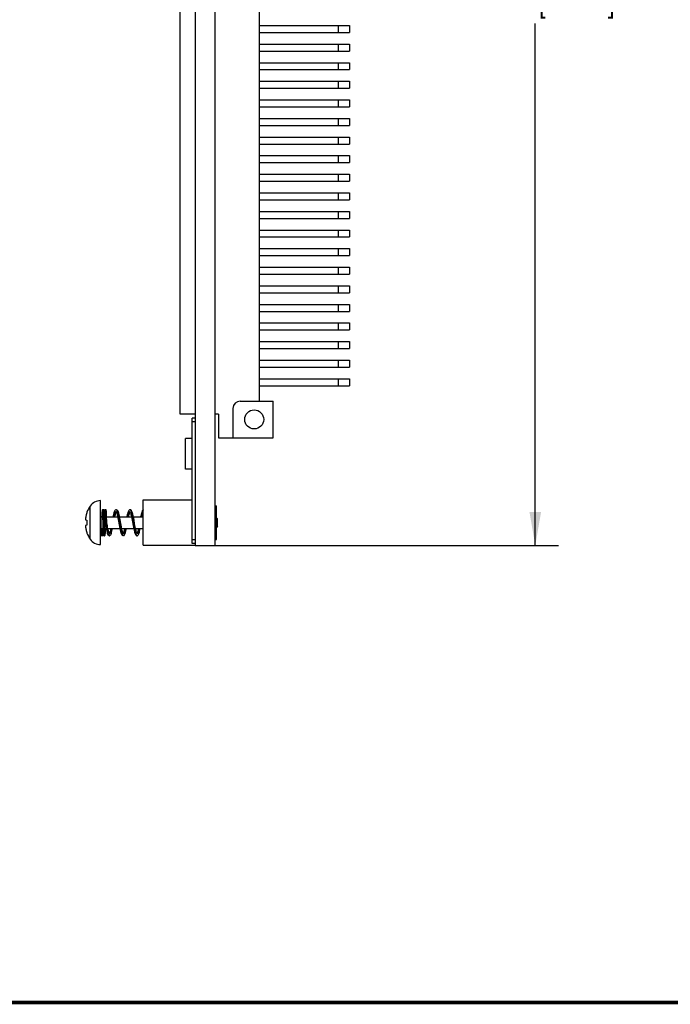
# Model space of a CAD drawing. Header units: inches. Extents: x 0.2 to 16.8, y 0.2 to 10.8.
# Tile 19 of 27: x 7.9 to 11.4, y 0.2 to 5.5. Entities that reach past the tile are written whole.
import ezdxf

# ---------------------------------------------------------------- set-up
doc = ezdxf.new("R2010")
doc.units = ezdxf.units.IN
doc.header["$LTSCALE"] = 0.935
doc.header["$MEASUREMENT"] = 0
doc.layers.get('0').update_dxf_attribs({"linetype": 'CONTINUOUS'})
doc.layers.add('DIMENSIONS', color=7, linetype='CONTINUOUS')
doc.styles.get("Standard").update_dxf_attribs({"font": 'txt', "width": 0.8})
doc.dimstyles.new('DIMSTYLE_1', dxfattribs={"dimtxt": 0.125, "dimasz": 0.18, "dimexe": 0.18, "dimexo": 0.0625, "dimgap": 0.09, "dimtad": 0, "dimtih": 1, "dimtoh": 1, "dimdec": 3, "dimzin": 4, "dimdsep": 46, "dimtxsty": 'STANDARD', "dimblk": '_FILLED', "dimblk1": '_FILLED', "dimblk2": '_FILLED', "dimcen": 0.09, "dimadec": 0, "dimazin": 0, "dimtp": 0.001, "dimtm": 0.001, "dimtfac": 1, "dimtdec": 3, "dimtofl": 0, "dimtmove": 0, "dimatfit": 3, "dimldrblk": '_FILLED', "dimfxl": 1, "dimtolj": 1, "dimtzin": 4, "dimarcsym": 0})

# ---------------------------------------------------------------- blocks, each defined once
blk = doc.blocks.new('_FILLED')
at = {"color": 0, "linetype": 'BYBLOCK'}
blk.add_solid([(0, 0), (-1, 0.174), (-1, -0.174)], dxfattribs=at)
blk = doc.blocks.new('*D0')
at = {"layer": 'DIMENSIONS', "color": 2, "linetype": 'CONTINUOUS'}
for p, q in [((8.9058, 7.7839), (10.7969, 7.7839)), ((10.6719, 7.7839), (10.6719, 5.7747)), ((10.6719, 2.7169), (10.6719, 5.5247)), ((8.9058, 2.7169), (10.7969, 2.7169))]:
    blk.add_line(p, q, dxfattribs=at)
at = {"layer": 'DIMENSIONS', "color": 2, "linetype": 'CONTINUOUS', "xscale": 0.18, "yscale": 0.18, "zscale": 0.18}
for p, rotation in [((10.6719, 7.7839), 90), ((10.6719, 2.7169), 270)]:
    blk.add_blockref('_FILLED', p, dxfattribs=dict(at, rotation=rotation))
at = {"layer": 'DIMENSIONS', "color": 2, "linetype": 'CONTINUOUS', "insert": (10.6719, 5.7122), "char_height": 0.125, "width": 1.325, "attachment_point": 2, "line_spacing_factor": 0.9}
blk.add_mtext('5.067{\\Ftxt.shx;\\W1.000000;\\H0.125000; }[128.7]', dxfattribs=at)

msp = doc.modelspace()

# ---------------------------------------------------------------- linework, layer by layer
at = {"color": 7, "linetype": 'CONTINUOUS'}
for p, q in [((8.8433, 7.7839), (8.8433, 2.7169)), ((8.9483, 7.7839), (8.9483, 2.7169)), ((8.7627, 3.4219), (8.7627, 6.8668)), ((9.1879, 3.4928), (9.1879, 6.7959)), ((9.1879, 5.5131), (9.6719, 5.5131)), ((9.6128, 5.4757), (9.6128, 5.5131)), ((9.6719, 5.5131), (9.6719, 5.4757)), ((9.1879, 5.4757), (9.6719, 5.4757)), ((9.1879, 5.4131), (9.6719, 5.4131)), ((9.6128, 5.3757), (9.6128, 5.4131)), ((9.6719, 5.4131), (9.6719, 5.3757)), ((9.1879, 5.3757), (9.6719, 5.3757)), ((9.1879, 5.3131), (9.6719, 5.3131)), ((9.6128, 5.2757), (9.6128, 5.3131)), ((9.6719, 5.3131), (9.6719, 5.2757)), ((9.1879, 5.2757), (9.6719, 5.2757)), ((9.1879, 5.2131), (9.6719, 5.2131)), ((9.6128, 5.1757), (9.6128, 5.2131)), ((9.6719, 5.2131), (9.6719, 5.1757)), ((9.1879, 5.1757), (9.6719, 5.1757)), ((9.1879, 5.1131), (9.6719, 5.1131)), ((9.6128, 5.0757), (9.6128, 5.1131)), ((9.6719, 5.1131), (9.6719, 5.0757)), ((9.1879, 5.0757), (9.6719, 5.0757)), ((9.1879, 5.0131), (9.6719, 5.0131)), ((9.6128, 4.9757), (9.6128, 5.0131)), ((9.6719, 5.0131), (9.6719, 4.9757)), ((9.1879, 4.9757), (9.6719, 4.9757)), ((9.1879, 4.9131), (9.6719, 4.9131)), ((9.1879, 4.8757), (9.6719, 4.8757)), ((9.6128, 4.8757), (9.6128, 4.9131)), ((9.6719, 4.9131), (9.6719, 4.8757)), ((9.1879, 4.8131), (9.6719, 4.8131)), ((9.1879, 4.7757), (9.6719, 4.7757)), ((9.6128, 4.7757), (9.6128, 4.8131)), ((9.6719, 4.8131), (9.6719, 4.7757)), ((9.1879, 4.7131), (9.6719, 4.7131)), ((9.1879, 4.6757), (9.6719, 4.6757)), ((9.6128, 4.6757), (9.6128, 4.7131)), ((9.6719, 4.7131), (9.6719, 4.6757)), ((9.1879, 4.6131), (9.6719, 4.6131)), ((9.6128, 4.5757), (9.6128, 4.6131)), ((9.6719, 4.6131), (9.6719, 4.5757)), ((9.1879, 4.5757), (9.6719, 4.5757)), ((9.1879, 4.5131), (9.6719, 4.5131)), ((9.6128, 4.4757), (9.6128, 4.5131)), ((9.6719, 4.5131), (9.6719, 4.4757)), ((9.1879, 4.4757), (9.6719, 4.4757)), ((9.1879, 4.4131), (9.6719, 4.4131)), ((9.6128, 4.3757), (9.6128, 4.4131)), ((9.6719, 4.4131), (9.6719, 4.3757)), ((9.1879, 4.3757), (9.6719, 4.3757)), ((9.1879, 4.3131), (9.6719, 4.3131)), ((9.6128, 4.2757), (9.6128, 4.3131)), ((9.6719, 4.3131), (9.6719, 4.2757)), ((9.1879, 4.2757), (9.6719, 4.2757)), ((9.1879, 4.2131), (9.6719, 4.2131)), ((9.6128, 4.1757), (9.6128, 4.2131)), ((9.6719, 4.2131), (9.6719, 4.1757)), ((9.1879, 4.1757), (9.6719, 4.1757)), ((9.1879, 4.1131), (9.6719, 4.1131)), ((9.6128, 4.0757), (9.6128, 4.1131)), ((9.6719, 4.1131), (9.6719, 4.0757)), ((9.1879, 4.0757), (9.6719, 4.0757)), ((9.1879, 4.0131), (9.6719, 4.0131)), ((9.1879, 3.9757), (9.6719, 3.9757)), ((9.6128, 3.9757), (9.6128, 4.0131)), ((9.6719, 4.0131), (9.6719, 3.9757)), ((9.1879, 3.9131), (9.6719, 3.9131)), ((9.1879, 3.8757), (9.6719, 3.8757)), ((9.6128, 3.8757), (9.6128, 3.9131)), ((9.6719, 3.9131), (9.6719, 3.8757)), ((9.1879, 3.8131), (9.6719, 3.8131)), ((9.6128, 3.7757), (9.6128, 3.8131)), ((9.6719, 3.8131), (9.6719, 3.7757)), ((9.1879, 3.7757), (9.6719, 3.7757)), ((9.1879, 3.7131), (9.6719, 3.7131)), ((9.6128, 3.6757), (9.6128, 3.7131)), ((9.6719, 3.7131), (9.6719, 3.6757)), ((9.1879, 3.6757), (9.6719, 3.6757)), ((9.1879, 3.6131), (9.6719, 3.6131)), ((9.6128, 3.5757), (9.6128, 3.6131)), ((9.6719, 3.6131), (9.6719, 3.5757)), ((9.1879, 3.5757), (9.6719, 3.5757)), ((9.0462, 3.4534), (9.0462, 3.2959)), ((9.0855, 3.4928), (9.2627, 3.4928)), ((9.2627, 3.2959), (9.2627, 3.4928)), ((8.8433, 3.4219), (8.7627, 3.4219)), ((8.8433, 3.4019), (8.8263, 3.4019)), ((8.8263, 2.7269), (8.8263, 3.4019)), ((8.9674, 3.4219), (8.9483, 3.4219)), ((8.9674, 3.4219), (8.9674, 3.2959)), ((8.8433, 3.3819), (8.8263, 3.3819)), ((8.8263, 3.2919), (8.7908, 3.2919)), ((8.7908, 3.1269), (8.7908, 3.2919)), ((8.9674, 3.2959), (9.2627, 3.2959)), ((8.8263, 3.1269), (8.7908, 3.1269)), ((8.2783, 2.7502), (8.2783, 2.9285)), ((8.3333, 2.7213), (8.3333, 2.9575)), ((8.5633, 2.9614), (8.8263, 2.9614)), ((8.5633, 2.7174), (8.5633, 2.9614)), ((8.9483, 2.9294), (8.9573, 2.9294)), ((8.9573, 2.7494), (8.9573, 2.9294)), ((8.261, 2.8955), (8.261, 2.8938)), ((8.3373, 2.8709), (8.3447, 2.8709)), ((8.3373, 2.8079), (8.3373, 2.8709)), ((8.341, 2.8807), (8.3406, 2.8709)), ((8.3412, 2.8869), (8.341, 2.8807)), ((8.3416, 2.8948), (8.3415, 2.892)), ((8.3436, 2.8961), (8.3437, 2.8937)), ((8.3437, 2.8937), (8.3439, 2.8907)), ((8.3439, 2.8907), (8.3441, 2.8873)), ((8.3441, 2.8873), (8.3443, 2.8814)), ((8.3443, 2.8814), (8.3446, 2.8743)), ((8.3446, 2.8743), (8.3449, 2.8634)), ((8.3538, 2.8928), (8.3536, 2.8961)), ((8.354, 2.8889), (8.3538, 2.8928)), ((8.3542, 2.8839), (8.354, 2.8889)), ((8.3545, 2.8751), (8.3542, 2.8839)), ((8.3554, 2.8484), (8.3545, 2.8751)), ((8.3547, 2.8709), (8.3567, 2.8709)), ((8.3556, 2.8967), (8.3557, 2.8945)), ((8.3557, 2.8945), (8.3558, 2.8918)), ((8.3558, 2.8918), (8.356, 2.8888)), ((8.356, 2.8888), (8.3562, 2.8833)), ((8.3562, 2.8833), (8.3565, 2.8768)), ((8.3565, 2.8768), (8.3568, 2.8666)), ((8.3568, 2.8666), (8.3571, 2.8579)), ((8.3658, 2.8937), (8.3656, 2.8964)), ((8.3659, 2.8905), (8.3658, 2.8937)), ((8.3661, 2.8868), (8.3659, 2.8905)), ((8.3664, 2.8802), (8.3661, 2.8868)), ((8.3665, 2.8751), (8.3664, 2.8802)), ((8.3677, 2.839), (8.3665, 2.8751)), ((8.3667, 2.8709), (8.4259, 2.8709)), ((8.4171, 2.8994), (8.4176, 2.8989)), ((8.4184, 2.909), (8.4185, 2.909)), ((8.4314, 2.8709), (8.4425, 2.8078)), ((8.436, 2.8709), (8.5003, 2.8709)), ((8.4912, 2.8985), (8.4918, 2.8988)), ((8.4915, 2.8994), (8.4922, 2.8984)), ((8.4928, 2.909), (8.4928, 2.909)), ((8.5058, 2.871), (8.5169, 2.8078)), ((8.5103, 2.8709), (8.5633, 2.8709)), ((8.9633, 2.8591), (8.9573, 2.865)), ((8.2536, 2.8541), (8.261, 2.8532)), ((8.261, 2.8256), (8.2536, 2.8247)), ((8.261, 2.8532), (8.261, 2.8256)), ((8.3373, 2.8079), (8.3466, 2.8079)), ((8.3387, 2.8079), (8.3384, 2.7986)), ((8.3511, 2.8216), (8.3502, 2.8565)), ((8.3561, 2.8225), (8.356, 2.8287)), ((8.3566, 2.8086), (8.3561, 2.8225)), ((8.3569, 2.7989), (8.3566, 2.8086)), ((8.3566, 2.8079), (8.3636, 2.8079)), ((8.3577, 2.839), (8.3677, 2.839)), ((8.3577, 2.839), (8.3595, 2.8288)), ((8.3627, 2.839), (8.3622, 2.8565)), ((8.3627, 2.839), (8.3681, 2.8078)), ((8.3736, 2.8079), (8.4379, 2.8079)), ((8.4342, 2.8274), (8.4361, 2.8171)), ((8.448, 2.8079), (8.5123, 2.8079)), ((8.5223, 2.8079), (8.5633, 2.8079)), ((8.9633, 2.8197), (8.9573, 2.8138)), ((8.9633, 2.8197), (8.9633, 2.8591)), ((8.261, 2.785), (8.261, 2.7833)), ((8.3379, 2.7876), (8.3378, 2.7847)), ((8.3381, 2.7927), (8.3379, 2.7876)), ((8.3384, 2.7986), (8.3381, 2.7927)), ((8.3416, 2.769), (8.3417, 2.769)), ((8.3416, 2.769), (8.3417, 2.769)), ((8.3417, 2.779), (8.3417, 2.779)), ((8.3467, 2.8042), (8.3471, 2.7942)), ((8.3471, 2.7942), (8.3474, 2.7882)), ((8.3474, 2.7882), (8.3475, 2.7848)), ((8.3475, 2.7848), (8.3478, 2.7808)), ((8.3572, 2.7927), (8.3569, 2.7989)), ((8.3574, 2.7875), (8.3572, 2.7927)), ((8.3576, 2.7846), (8.3574, 2.7875)), ((8.3577, 2.782), (8.3576, 2.7846)), ((8.3597, 2.7833), (8.3599, 2.7865)), ((8.3599, 2.7865), (8.36, 2.7903)), ((8.36, 2.7903), (8.3602, 2.795)), ((8.3812, 2.769), (8.3813, 2.769)), ((8.4551, 2.7691), (8.4556, 2.769)), ((8.4556, 2.769), (8.4556, 2.769)), ((8.4569, 2.7786), (8.4565, 2.7792)), ((8.53, 2.769), (8.53, 2.769)), ((8.5313, 2.7786), (8.5309, 2.7792)), ((8.5633, 2.7174), (8.8433, 2.7174)), ((8.8433, 2.7469), (8.8263, 2.7469)), ((8.8433, 2.7269), (8.8263, 2.7269)), ((8.8433, 2.7169), (8.9483, 2.7169)), ((8.9483, 2.7494), (8.9573, 2.7494))]:
    msp.add_line(p, q, dxfattribs=at)
for points in [[(8.3415, 2.892), (8.3414, 2.8904), (8.3412, 2.8869)], [(8.3477, 2.909), (8.3467, 2.9089), (8.3451, 2.9083), (8.344, 2.9074), (8.3432, 2.9065), (8.3429, 2.9057), (8.3427, 2.9051), (8.3425, 2.9046), (8.3424, 2.9041), (8.3423, 2.9035), (8.3423, 2.903), (8.3422, 2.9024), (8.3421, 2.9017), (8.3421, 2.901), (8.342, 2.9002), (8.3419, 2.8993), (8.3418, 2.8983), (8.3418, 2.8973), (8.3416, 2.8948)], [(8.343, 2.9024), (8.343, 2.9023), (8.3431, 2.9022), (8.3431, 2.9019), (8.3432, 2.9015), (8.3432, 2.901), (8.3433, 2.9005), (8.3433, 2.8998), (8.3434, 2.899), (8.3435, 2.8982), (8.3435, 2.8972), (8.3436, 2.8961)], [(8.3449, 2.8634), (8.3455, 2.8441), (8.3456, 2.8406), (8.3457, 2.8371), (8.3467, 2.8042)], [(8.3536, 2.8961), (8.3535, 2.8975), (8.3534, 2.8987), (8.3534, 2.8998), (8.3533, 2.9008), (8.3532, 2.9016), (8.3531, 2.9024), (8.353, 2.903), (8.353, 2.9036), (8.3529, 2.9041), (8.3528, 2.9046), (8.3526, 2.9051), (8.3524, 2.9057), (8.352, 2.9065), (8.3513, 2.9074), (8.3503, 2.9083), (8.3488, 2.9089), (8.3477, 2.909)], [(8.3597, 2.909), (8.3586, 2.9089), (8.3571, 2.9083), (8.356, 2.9074), (8.3552, 2.9065), (8.3549, 2.9057), (8.3547, 2.905), (8.3545, 2.9045), (8.3544, 2.904), (8.3543, 2.9034), (8.3542, 2.9028), (8.3542, 2.9022), (8.3541, 2.9014), (8.354, 2.9006), (8.3539, 2.8997), (8.3539, 2.8986), (8.3538, 2.8975), (8.3537, 2.8962), (8.3537, 2.8954)], [(8.355, 2.9024), (8.355, 2.9024), (8.355, 2.9023), (8.3551, 2.9022), (8.3551, 2.9019), (8.3552, 2.9016), (8.3552, 2.9011), (8.3553, 2.9006), (8.3553, 2.9), (8.3554, 2.8993), (8.3554, 2.8985), (8.3555, 2.8977), (8.3556, 2.8967)], [(8.3656, 2.8964), (8.3655, 2.8976), (8.3654, 2.8987), (8.3654, 2.8997), (8.3653, 2.9006), (8.3652, 2.9014), (8.3651, 2.9022), (8.3651, 2.9028), (8.365, 2.9034), (8.3649, 2.9039), (8.3648, 2.9045), (8.3647, 2.905), (8.3645, 2.9056), (8.3641, 2.9065), (8.3634, 2.9074), (8.3622, 2.9083), (8.3607, 2.9089), (8.3597, 2.909)], [(8.4185, 2.909), (8.416, 2.9086), (8.4132, 2.9068), (8.411, 2.9043), (8.4092, 2.901), (8.4076, 2.8969), (8.4059, 2.8918), (8.4042, 2.8855), (8.4024, 2.878), (8.4009, 2.8709)], [(8.4109, 2.8709), (8.4123, 2.8769), (8.4136, 2.8827), (8.415, 2.8877), (8.4163, 2.8919), (8.4175, 2.8952), (8.4184, 2.8973)], [(8.4176, 2.8989), (8.4185, 2.8971), (8.4198, 2.8942), (8.4211, 2.8903), (8.4226, 2.8853), (8.424, 2.8794), (8.4256, 2.8726)], [(8.4372, 2.8647), (8.4353, 2.8743), (8.4333, 2.8829), (8.4314, 2.8902), (8.4296, 2.8961), (8.4278, 2.9007), (8.4259, 2.9042), (8.4236, 2.9069), (8.4206, 2.9087), (8.4184, 2.909)], [(8.4256, 2.8726), (8.4271, 2.865), (8.4288, 2.8566), (8.4305, 2.8475), (8.4342, 2.8274)], [(8.449, 2.8033), (8.4475, 2.8103), (8.446, 2.8179), (8.4444, 2.8261), (8.4428, 2.835), (8.441, 2.8445), (8.4392, 2.8546), (8.4372, 2.8647)], [(8.4928, 2.909), (8.4904, 2.9086), (8.4876, 2.9069), (8.4855, 2.9045), (8.4838, 2.9014), (8.4822, 2.8976), (8.4806, 2.8929), (8.479, 2.8873), (8.4774, 2.8806), (8.4757, 2.8728), (8.4753, 2.8709)], [(8.4853, 2.8709), (8.4865, 2.8763), (8.4879, 2.8822), (8.4892, 2.8873), (8.4905, 2.8916), (8.4917, 2.895), (8.4928, 2.8973)], [(8.4922, 2.8984), (8.4933, 2.8963), (8.4946, 2.893), (8.496, 2.8886), (8.4975, 2.8833), (8.499, 2.877)], [(8.5105, 2.8701), (8.5089, 2.8776), (8.5074, 2.8842), (8.5059, 2.8899), (8.5043, 2.8949), (8.5028, 2.8991), (8.5012, 2.9025), (8.4995, 2.9052), (8.4974, 2.9074), (8.4946, 2.9088), (8.4928, 2.909)], [(8.499, 2.877), (8.5005, 2.8698), (8.5022, 2.8617), (8.5039, 2.8526), (8.5057, 2.8427), (8.5075, 2.8327), (8.5093, 2.823), (8.5111, 2.814)], [(8.514, 2.8519), (8.5122, 2.8615), (8.5105, 2.8701)], [(8.5633, 2.9078), (8.5624, 2.9072), (8.5603, 2.905), (8.5585, 2.9021), (8.5569, 2.8985), (8.5553, 2.8941), (8.5538, 2.8887), (8.5522, 2.8824), (8.5505, 2.8752), (8.5496, 2.8709)], [(8.5597, 2.8709), (8.561, 2.8769), (8.5625, 2.8832), (8.5633, 2.8863)], [(8.356, 2.8287), (8.3557, 2.8383), (8.3556, 2.8416), (8.3554, 2.8484)], [(8.3571, 2.8579), (8.3576, 2.8417), (8.3577, 2.839)], [(8.3595, 2.8288), (8.3615, 2.8183), (8.3634, 2.8086)], [(8.3602, 2.795), (8.3603, 2.7977), (8.3607, 2.8079)], [(8.3634, 2.8086), (8.3652, 2.8), (8.367, 2.7925), (8.3687, 2.7862), (8.3704, 2.781), (8.3721, 2.7769), (8.3739, 2.7737), (8.3761, 2.7711), (8.3789, 2.7694), (8.3812, 2.769)], [(8.3814, 2.7804), (8.3803, 2.7827), (8.3791, 2.7859), (8.3779, 2.7901), (8.3765, 2.7951), (8.3751, 2.8009), (8.3737, 2.8075), (8.3722, 2.8148), (8.3707, 2.8227), (8.3691, 2.831), (8.3677, 2.839)], [(8.3812, 2.769), (8.3834, 2.7694), (8.3863, 2.771), (8.3885, 2.7735), (8.3903, 2.7767), (8.392, 2.7809), (8.3937, 2.7861), (8.3955, 2.7925), (8.3973, 2.8002), (8.3989, 2.8079)], [(8.3889, 2.8079), (8.3882, 2.8047), (8.3867, 2.7981), (8.3853, 2.7923), (8.3839, 2.7875), (8.3825, 2.7836), (8.3813, 2.7808), (8.3813, 2.7807)], [(8.4361, 2.8171), (8.438, 2.8074), (8.4398, 2.799), (8.4415, 2.7919), (8.4432, 2.7859), (8.4448, 2.7809), (8.4465, 2.7769), (8.4483, 2.7737), (8.4504, 2.7712), (8.4532, 2.7694), (8.4556, 2.769)], [(8.4556, 2.769), (8.4576, 2.7693), (8.4606, 2.7709), (8.4628, 2.7734), (8.4646, 2.7767), (8.4664, 2.7808), (8.4681, 2.7861), (8.4699, 2.7926), (8.4717, 2.8002), (8.4733, 2.8079)], [(8.4633, 2.8079), (8.4622, 2.8028), (8.4607, 2.7966), (8.4593, 2.7913), (8.458, 2.7868), (8.4567, 2.7832), (8.4556, 2.7807)], [(8.5111, 2.814), (8.5127, 2.806), (8.5142, 2.7988), (8.5157, 2.7926), (8.5172, 2.7872), (8.5186, 2.7825), (8.5201, 2.7786), (8.5216, 2.7754), (8.5233, 2.7728), (8.5253, 2.7707), (8.528, 2.7693), (8.53, 2.769)], [(8.5235, 2.8024), (8.5221, 2.8092), (8.5206, 2.8167), (8.519, 2.8247), (8.5174, 2.8332), (8.514, 2.8519)], [(8.53, 2.769), (8.5319, 2.7693), (8.5346, 2.7707), (8.5367, 2.7728), (8.5383, 2.7754), (8.5398, 2.7786), (8.5413, 2.7824), (8.5427, 2.787), (8.5442, 2.7924), (8.5457, 2.7986), (8.5472, 2.8057), (8.5477, 2.8079)], [(8.5376, 2.8079), (8.5367, 2.8035), (8.5354, 2.7978), (8.5341, 2.7927), (8.5329, 2.7884), (8.5317, 2.7848), (8.5306, 2.7821), (8.53, 2.7807)], [(8.3378, 2.7847), (8.3376, 2.7822), (8.3376, 2.7811), (8.3375, 2.7801), (8.3374, 2.7792), (8.3374, 2.7784), (8.3373, 2.7777), (8.3372, 2.7771), (8.3372, 2.7766), (8.3371, 2.7762), (8.3371, 2.7759), (8.3371, 2.7759)], [(8.3417, 2.769), (8.3428, 2.7691), (8.3442, 2.7697), (8.3453, 2.7706), (8.3461, 2.7716), (8.3465, 2.7724), (8.3467, 2.773), (8.3468, 2.7735), (8.3469, 2.7741), (8.347, 2.7746), (8.3471, 2.7752), (8.3471, 2.7759), (8.3472, 2.7766), (8.3473, 2.7775), (8.3474, 2.7784), (8.3475, 2.7794), (8.3475, 2.7806), (8.3476, 2.7818), (8.3477, 2.7826)], [(8.3478, 2.7808), (8.3478, 2.7797), (8.3479, 2.7787), (8.348, 2.7778), (8.3481, 2.777), (8.3481, 2.7763), (8.3482, 2.7756), (8.3483, 2.775), (8.3483, 2.7745), (8.3484, 2.774), (8.3485, 2.7735), (8.3487, 2.7729), (8.3489, 2.7723), (8.3493, 2.7715), (8.35, 2.7706), (8.3512, 2.7697), (8.3527, 2.7691), (8.3537, 2.769)], [(8.3537, 2.769), (8.3547, 2.7691), (8.3562, 2.7697), (8.3573, 2.7706), (8.3581, 2.7716), (8.3584, 2.7724), (8.3587, 2.773), (8.3588, 2.7735), (8.3589, 2.7739), (8.359, 2.7744), (8.359, 2.775), (8.3591, 2.7756), (8.3592, 2.7762), (8.3593, 2.777), (8.3593, 2.7778), (8.3594, 2.7787), (8.3595, 2.7797), (8.3595, 2.7808), (8.3597, 2.7833)], [(8.3583, 2.7757), (8.3583, 2.7757), (8.3582, 2.7759), (8.3582, 2.7762), (8.3582, 2.7765), (8.3581, 2.777), (8.358, 2.7776), (8.358, 2.7783), (8.3579, 2.779), (8.3578, 2.7799), (8.3578, 2.7809), (8.3577, 2.782)], [(8.3825, 2.7787), (8.3826, 2.7786), (8.3822, 2.779), (8.3814, 2.7804)], [(8.4565, 2.7792), (8.4556, 2.7808), (8.4544, 2.7834), (8.4532, 2.787), (8.4518, 2.7916), (8.4504, 2.797), (8.449, 2.8033)], [(8.5309, 2.7792), (8.53, 2.7807), (8.5288, 2.7833), (8.5276, 2.7867), (8.5263, 2.7911), (8.5249, 2.7964), (8.5235, 2.8024)]]:
    msp.add_lwpolyline(points, dxfattribs=at)
at = {"color": 7, "linetype": 'CONTINUOUS', "const_width": 0.02}
msp.add_lwpolyline([(0.25, 0.2586), (16.75, 0.2586)], dxfattribs=at)
at = {"color": 7, "linetype": 'CONTINUOUS'}
msp.add_circle((9.1603, 3.3944), 0.0512, dxfattribs=at)
for centre, radius, start, end in [((9.0855, 3.4534), 0.0394, 90, 180), ((8.4081, 2.8394), 0.1575, 145.5171, 159.1299), ((8.3333, 2.8908), 0.0667, 90, 145.5171), ((8.3702, 2.8524), 0.1174, 176.1728, 177.0676), ((8.37, 2.8524), 0.1172, 175.2711, 175.7989), ((8.3701, 2.8524), 0.1173, 175.7989, 176.1727), ((8.37, 2.8524), 0.1172, 174.7659, 175.2711), ((8.3699, 2.8524), 0.1171, 174.3658, 174.7659), ((8.3699, 2.8524), 0.1171, 173.4608, 174.3658), ((8.4099, 2.8394), 0.1585, 169.1818, 170.4319), ((8.4099, 2.8394), 0.1585, 167.8373, 169.1817), ((8.4098, 2.8394), 0.1585, 166.3578, 167.8373), ((8.4098, 2.8394), 0.1584, 164.692, 166.3578), ((8.4098, 2.8394), 0.1584, 164.0328, 164.692), ((8.4097, 2.8394), 0.1584, 162.7449, 164.0328), ((8.4097, 2.8395), 0.1583, 162.1065, 162.7449), ((8.4097, 2.8395), 0.1583, 159.935, 162.1066), ((8.3373, 2.8748), 0.00394, 180, 270), ((2.0331, 2.679), 6.3196, 1.60947, 1.74067), ((2.058, 2.6794), 6.3067, 1.60945, 1.74047), ((8.4184, 2.907), 0.00201, 88.3412, 89.436), ((8.493, 2.8961), 0.00294, 109.4259, 114.0319), ((8.2934, 2.862), 0.0406, 185.0315, 186.5422), ((8.2934, 2.8168), 0.0406, 173.4576, 174.9685), ((8.3702, 2.8264), 0.1174, 182.9324, 183.8269), ((8.2938, 2.862), 0.041, 186.5411, 187.168), ((8.2941, 2.862), 0.0412, 187.1683, 188.0503), ((8.2941, 2.8167), 0.0412, 171.9494, 172.8376), ((8.2938, 2.8168), 0.041, 172.8379, 173.4587), ((8.3701, 2.8264), 0.1173, 183.827, 184.2005), ((8.37, 2.8264), 0.1172, 184.2005, 184.7284), ((8.2944, 2.8621), 0.0416, 188.0503, 188.8895), ((8.2944, 2.8167), 0.0416, 171.1157, 171.9494), ((8.37, 2.8264), 0.1172, 184.7284, 185.2335), ((8.2947, 2.8621), 0.0419, 188.8893, 189.5509), ((8.2947, 2.8166), 0.0419, 170.4487, 171.1159), ((8.3699, 2.8264), 0.1171, 185.2335, 185.6337), ((8.2951, 2.8622), 0.0423, 189.5526, 191.0378), ((8.2951, 2.8166), 0.0423, 168.9622, 170.4471), ((8.3699, 2.8263), 0.1171, 185.6337, 186.5392), ((8.4099, 2.8394), 0.1585, 189.5681, 190.8182), ((8.4099, 2.8394), 0.1585, 190.8183, 192.1627), ((8.3373, 2.8039), 0.00394, 90, 180), ((13.9648, 2.9785), 5.6159, 181.601, 181.7416), ((8.4099, 2.8394), 0.1585, 192.1627, 192.6818), ((8.4098, 2.8394), 0.1585, 192.6818, 193.6422), ((8.4098, 2.8393), 0.1584, 193.6422, 194.2449), ((8.4098, 2.8393), 0.1584, 194.2449, 195.308), ((8.4098, 2.8393), 0.1584, 195.308, 195.9672), ((8.4097, 2.8393), 0.1584, 195.9672, 197.2551), ((8.4097, 2.8393), 0.1583, 197.2551, 197.8934), ((8.4097, 2.8393), 0.1583, 197.8934, 200.065), ((8.4081, 2.8394), 0.1575, 200.8701, 214.4829), ((8.3417, 2.774), 0.005, 161.804, 269.4093), ((8.3417, 2.774), 0.00504, 157.651, 161.7762), ((8.3417, 2.774), 0.005, 90.0015, 157.6432), ((8.3417, 2.774), 0.00499, 285.5392, 89.4181), ((8.3417, 2.774), 0.00502, 270.0337, 285.5043), ((8.3812, 2.771), 0.002, 265.4169, 269.4223), ((8.3811, 2.7819), 0.00289, 288.9365, 293.1646), ((8.4555, 2.7819), 0.00288, 290.2481, 291.692), ((8.5299, 2.7818), 0.00285, 288.3835, 292.3648), ((8.3333, 2.788), 0.0667, 214.4829, 270)]:
    msp.add_arc(centre, radius, start, end, dxfattribs=at)
for points, knots in [([(8.3498, 2.8709), (8.3497, 2.8737), (8.3495, 2.8789), (8.3492, 2.8863), (8.349, 2.892), (8.3488, 2.896), (8.3487, 2.8986), (8.3486, 2.901), (8.3485, 2.9031), (8.3483, 2.9048), (8.3482, 2.9063), (8.3481, 2.9074), (8.348, 2.9083), (8.3478, 2.9087), (8.3477, 2.909), (8.3477, 2.909), (8.3477, 2.909)], [0, 0, 0, 0, 0.215184, 0.410647, 0.582751, 0.658984, 0.728221, 0.790143, 0.844431, 0.890815, 0.929125, 0.959217, 0.980962, 0.994317, 0.997973, 1, 1, 1, 1]), ([(8.3618, 2.8709), (8.3617, 2.8736), (8.3615, 2.8789), (8.3612, 2.8863), (8.361, 2.892), (8.3608, 2.896), (8.3607, 2.8986), (8.3606, 2.901), (8.3605, 2.9031), (8.3603, 2.9048), (8.3602, 2.9063), (8.3601, 2.9074), (8.36, 2.9083), (8.3598, 2.9087), (8.3597, 2.909), (8.3597, 2.909), (8.3597, 2.909)], [0, 0, 0, 0, 0.215157, 0.410577, 0.582681, 0.658917, 0.72814, 0.790053, 0.844359, 0.890767, 0.929075, 0.95916, 0.980918, 0.994309, 0.997973, 1, 1, 1, 1]), ([(8.4065, 2.871), (8.4069, 2.8729), (8.4078, 2.8765), (8.4092, 2.8817), (8.4106, 2.8863), (8.4119, 2.8903), (8.4133, 2.8935), (8.4145, 2.8958), (8.4154, 2.8971), (8.4163, 2.8981), (8.4171, 2.8987), (8.4176, 2.8989)], [0, 0, 0, 0, 0.192368, 0.368428, 0.525988, 0.663309, 0.779193, 0.872968, 0.911782, 0.945541, 1, 1, 1, 1]), ([(8.4185, 2.909), (8.4188, 2.909), (8.4194, 2.9089), (8.4202, 2.9083), (8.421, 2.9074), (8.4218, 2.9063), (8.4226, 2.9048), (8.4234, 2.903), (8.4242, 2.9009), (8.4253, 2.8976), (8.4267, 2.8928), (8.4283, 2.8863), (8.4299, 2.8789), (8.4309, 2.8736), (8.4314, 2.8709)], [0, 0, 0, 0, 0.020134, 0.043341, 0.071532, 0.105748, 0.14644, 0.193776, 0.247781, 0.308402, 0.448697, 0.612564, 0.797426, 1, 1, 1, 1]), ([(8.4808, 2.8709), (8.4816, 2.8744), (8.4829, 2.8793), (8.4847, 2.8855), (8.4859, 2.8893), (8.4872, 2.8926), (8.4885, 2.8952), (8.4898, 2.8972), (8.4907, 2.8982), (8.4912, 2.8985)], [0, 0, 0, 0, 0.356155, 0.510555, 0.647083, 0.764457, 0.862076, 0.940078, 1, 1, 1, 1]), ([(8.4928, 2.909), (8.4931, 2.909), (8.4937, 2.9089), (8.4945, 2.9083), (8.4953, 2.9075), (8.4961, 2.9063), (8.4969, 2.9048), (8.4977, 2.9031), (8.4985, 2.901), (8.4997, 2.8977), (8.501, 2.8929), (8.5026, 2.8863), (8.5042, 2.8789), (8.5053, 2.8737), (8.5058, 2.871)], [0, 0, 0, 0, 0.02012, 0.043287, 0.071421, 0.105528, 0.146105, 0.193383, 0.247384, 0.307981, 0.448215, 0.612213, 0.797182, 1, 1, 1, 1]), ([(8.5552, 2.871), (8.5559, 2.8737), (8.5571, 2.8788), (8.5588, 2.8849), (8.5602, 2.8891), (8.5612, 2.8917), (8.5622, 2.894), (8.563, 2.8953), (8.5633, 2.8959)], [0, 0, 0, 0, 0.320899, 0.598643, 0.719066, 0.82635, 0.92007, 1, 1, 1, 1]), ([(8.3436, 2.8079), (8.3435, 2.8058), (8.3434, 2.8018), (8.3431, 2.7961), (8.3429, 2.7912), (8.3427, 2.7875), (8.3425, 2.785), (8.3424, 2.7835), (8.3423, 2.7821), (8.3422, 2.7811), (8.342, 2.7802), (8.3419, 2.7796), (8.3418, 2.7792), (8.3417, 2.7791), (8.3417, 2.779), (8.3417, 2.779)], [0, 0, 0, 0, 0.217315, 0.413439, 0.585271, 0.729914, 0.791303, 0.845094, 0.891064, 0.928998, 0.958773, 0.980353, 0.993796, 0.997633, 1, 1, 1, 1]), ([(8.3537, 2.769), (8.3536, 2.769), (8.3536, 2.7691), (8.3535, 2.7693), (8.3534, 2.7698), (8.3532, 2.7706), (8.3531, 2.7718), (8.353, 2.7733), (8.3529, 2.7751), (8.3527, 2.7772), (8.3526, 2.7796), (8.3525, 2.7823), (8.3523, 2.7864), (8.3521, 2.7921), (8.3518, 2.7997), (8.3516, 2.805), (8.3515, 2.8078)], [0, 0, 0, 0, 0.00202, 0.005695, 0.019117, 0.040896, 0.071015, 0.109392, 0.155891, 0.210261, 0.272224, 0.341503, 0.417806, 0.589913, 0.785198, 1, 1, 1, 1]), ([(8.3681, 2.8078), (8.3686, 2.8051), (8.3697, 2.7998), (8.3713, 2.7923), (8.3729, 2.7857), (8.3742, 2.7808), (8.3754, 2.7774), (8.3762, 2.7753), (8.377, 2.7735), (8.3778, 2.772), (8.3786, 2.7707), (8.3794, 2.7698), (8.3802, 2.7692), (8.3808, 2.769), (8.3811, 2.769)], [0, 0, 0, 0, 0.201348, 0.385352, 0.548904, 0.68922, 0.750011, 0.804323, 0.852032, 0.893105, 0.927723, 0.956339, 0.979857, 1, 1, 1, 1]), ([(8.3822, 2.7792), (8.3828, 2.7795), (8.3835, 2.7801), (8.3844, 2.7811), (8.3854, 2.7825), (8.3866, 2.7848), (8.3879, 2.7882), (8.3893, 2.7923), (8.3912, 2.7989), (8.3925, 2.8042), (8.3934, 2.8079)], [0, 0, 0, 0, 0.054967, 0.089106, 0.128354, 0.222923, 0.339187, 0.476609, 0.633804, 1, 1, 1, 1]), ([(8.4425, 2.8078), (8.443, 2.8051), (8.444, 2.7999), (8.4456, 2.7926), (8.4471, 2.7861), (8.4487, 2.7806), (8.45, 2.7766), (8.4511, 2.7739), (8.4519, 2.7724), (8.4527, 2.7711), (8.4536, 2.7699), (8.4545, 2.7692), (8.4551, 2.7691)], [0, 0, 0, 0, 0.198211, 0.379926, 0.542075, 0.682136, 0.798132, 0.846683, 0.888898, 0.924882, 0.954919, 1, 1, 1, 1]), ([(8.4565, 2.7792), (8.4571, 2.7794), (8.4578, 2.78), (8.4587, 2.781), (8.4597, 2.7824), (8.4609, 2.7847), (8.4623, 2.7881), (8.4636, 2.7921), (8.465, 2.7968), (8.4664, 2.8021), (8.4673, 2.8058), (8.4677, 2.8078)], [0, 0, 0, 0, 0.054555, 0.08848, 0.127491, 0.221637, 0.337794, 0.475241, 0.632671, 0.808342, 1, 1, 1, 1]), ([(8.5169, 2.8078), (8.5174, 2.805), (8.5184, 2.7997), (8.52, 2.7922), (8.5216, 2.7855), (8.523, 2.7806), (8.5242, 2.7772), (8.525, 2.7751), (8.5258, 2.7733), (8.5266, 2.7718), (8.5274, 2.7706), (8.5282, 2.7697), (8.5291, 2.7692), (8.5297, 2.769), (8.53, 2.769)], [0, 0, 0, 0, 0.202668, 0.387668, 0.551781, 0.692218, 0.752867, 0.806912, 0.854248, 0.894856, 0.928918, 0.956959, 0.980011, 1, 1, 1, 1]), ([(8.5309, 2.7792), (8.5315, 2.7794), (8.5322, 2.78), (8.5331, 2.781), (8.5341, 2.7825), (8.5353, 2.7848), (8.5366, 2.7881), (8.538, 2.7922), (8.5394, 2.7969), (8.5408, 2.8022), (8.5417, 2.8059), (8.5421, 2.8079)], [0, 0, 0, 0, 0.054699, 0.088678, 0.127762, 0.222117, 0.338302, 0.47574, 0.633121, 0.808565, 1, 1, 1, 1])]:
    msp.add_open_spline(points, degree=3, knots=knots, dxfattribs=at)

# ---------------------------------------------------------------- dimensions: what is measured, and where the dimension line sits
at = {"layer": 'DIMENSIONS', "color": 2, "linetype": 'CONTINUOUS'}
dim = msp.add_linear_dim(base=(10.6719, 2.7169), p1=(8.9058, 7.7839), p2=(8.9058, 2.7169), angle=270, dimstyle='DIMSTYLE_1', dxfattribs=at)
dim.commit()
dim.dimension.update_dxf_attribs({"geometry": '*D0', "text_midpoint": (10.5219, 5.6497), "dimtype": 160})

doc.saveas('drawing.dxf')
